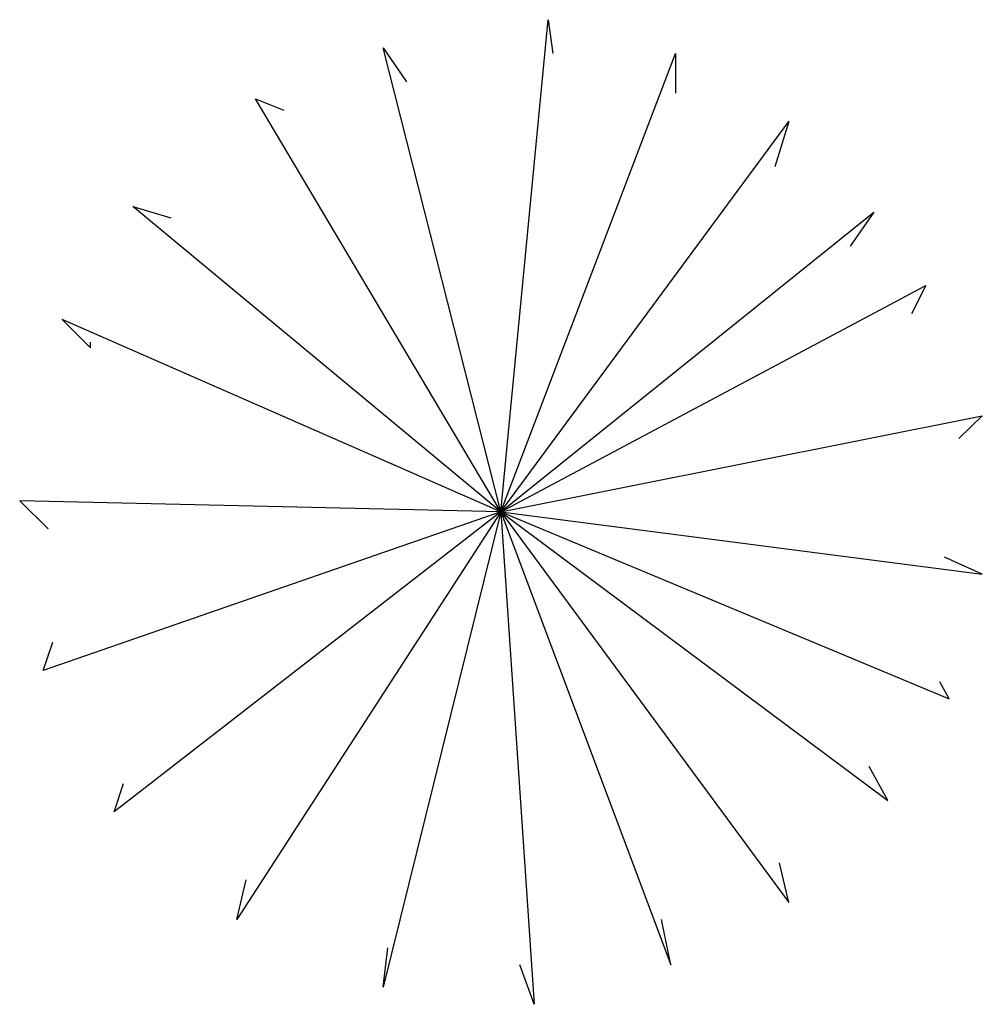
# Model space of a CAD drawing. Extents: x 134.804 to 135.585, y 81.868 to 82.667.
import ezdxf

# ---------------------------------------------------------------- set-up
doc = ezdxf.new("R2010")
doc.units = 0
doc.header["$MEASUREMENT"] = 0
doc.layers.add('ARBOL', color=251, linetype='CONTINUOUS')

msp = doc.modelspace()

# ---------------------------------------------------------------- linework, layer by layer
at = {"layer": 'ARBOL'}
for p, q in [((135.19489, 82.26752), (135.23317, 82.66716)), ((135.23317, 82.66716), (135.237, 82.6396)), ((135.19489, 82.26752), (135.09919, 82.64419)), ((135.09919, 82.64419), (135.11833, 82.61663)), ((135.19489, 82.26752), (135.33653, 82.6396)), ((135.33653, 82.6396), (135.33653, 82.60744)), ((135.19489, 82.26752), (134.99584, 82.60285)), ((134.99584, 82.60285), (135.01881, 82.59366)), ((135.19489, 82.26752), (135.4284, 82.58447)), ((135.4284, 82.58447), (135.41692, 82.54773)), ((135.19489, 82.26752), (134.89631, 82.51557)), ((134.89631, 82.51557), (134.92694, 82.50638)), ((135.19489, 82.26752), (135.4973, 82.51098)), ((135.4973, 82.51098), (135.47816, 82.48342)), ((135.19489, 82.26752), (135.53941, 82.45126)), ((135.53941, 82.45126), (135.52793, 82.42829)), ((134.83889, 82.4237), (134.86186, 82.40073)), ((135.19489, 82.26752), (134.83889, 82.4237)), ((134.86186, 82.40073), (134.86186, 82.40533)), ((135.19489, 82.26752), (135.58535, 82.34561)), ((135.58535, 82.34561), (135.56621, 82.32724)), ((134.80444, 82.27671), (134.82741, 82.25374)), ((135.19489, 82.26752), (134.80444, 82.27671)), ((135.19489, 82.26752), (134.82358, 82.1389)), ((135.19489, 82.26752), (134.881, 82.02406)), ((135.19489, 82.26752), (134.98053, 81.93678)), ((135.19489, 82.26752), (135.09919, 81.88166)), ((135.19489, 82.26752), (135.19489, 82.26752)), ((135.19489, 82.26752), (135.22169, 81.86788)), ((135.19489, 82.26752), (135.3327, 81.90003)), ((135.19489, 82.26752), (135.4284, 81.95056)), ((135.19489, 82.26752), (135.50879, 82.03325)), ((135.19489, 82.26752), (135.58535, 82.21699)), ((135.19489, 82.26752), (135.55855, 82.11593)), ((135.58535, 82.21699), (135.55472, 82.23077)), ((134.82358, 82.1389), (134.83124, 82.16187)), ((135.55855, 82.11593), (135.5509, 82.12971)), ((135.50879, 82.03325), (135.49348, 82.06081)), ((134.881, 82.02406), (134.88866, 82.04703)), ((135.4284, 81.95056), (135.42074, 81.98272)), ((134.98053, 81.93678), (134.98818, 81.96894)), ((135.3327, 81.90003), (135.32505, 81.93678)), ((135.09919, 81.88166), (135.10302, 81.91381)), ((135.22169, 81.86788), (135.21021, 81.90003))]:
    msp.add_line(p, q, dxfattribs=at)

doc.saveas('drawing.dxf')
